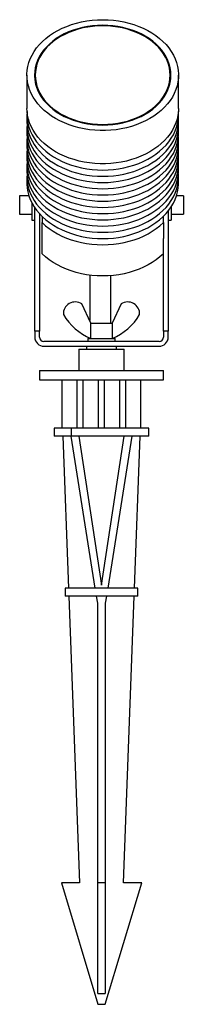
# Model space of a CAD drawing. Header units: millimetres. Extents: x 343 to 904, y 173 to 679.
# Tile 1 of 4: x 343 to 397, y 173 to 497. Entities that reach past the tile are written whole.
import ezdxf

# ---------------------------------------------------------------- set-up
doc = ezdxf.new("R2010")
doc.units = ezdxf.units.MM

msp = doc.modelspace()

# ---------------------------------------------------------------- linework, layer by layer
at = {"color": 7, "linetype": 'Continuous', "lineweight": 25}
for p, q in [((345.68, 478.42), (345.68, 467.48)), ((348.43, 478.42), (348.43, 477.74)), ((348.43, 477.6), (348.43, 477.26)), ((392.93, 477.74), (392.93, 478.42)), ((392.93, 477.26), (392.93, 477.6)), ((395.68, 467.48), (395.68, 478.42)), ((345.68, 465.43), (345.68, 463.38)), ((395.68, 463.38), (395.68, 465.43)), ((345.68, 461.33), (345.68, 459.28)), ((395.68, 459.28), (395.68, 461.33)), ((345.68, 457.23), (345.68, 455.18)), ((395.68, 455.18), (395.68, 457.23)), ((345.68, 453.13), (345.68, 451.08)), ((395.68, 451.08), (395.68, 453.13)), ((345.68, 449.03), (345.68, 446.97)), ((395.68, 446.97), (395.68, 449.03)), ((345.68, 444.92), (345.68, 442.87)), ((395.68, 442.87), (395.68, 444.92)), ((346.34, 438.69), (343.28, 438.69)), ((343.28, 438.69), (343.28, 432.69)), ((397.28, 438.69), (395.01, 438.69)), ((397.28, 438.69), (397.28, 432.69)), ((347.28, 436.45), (347.28, 430.69)), ((348.28, 394.18), (348.28, 434.77)), ((393.28, 435.07), (393.28, 430.69)), ((343.28, 432.69), (347.28, 432.69)), ((349.88, 432.75), (349.88, 394.18)), ((350.68, 431.93), (350.68, 429.87)), ((390.68, 429.87), (390.68, 431.93)), ((392.28, 433.69), (392.28, 394.18)), ((393.28, 432.69), (397.28, 432.69)), ((347.28, 430.69), (348.28, 430.69)), ((350.68, 419.62), (350.68, 429.87)), ((390.68, 429.87), (390.68, 424.62)), ((392.28, 430.69), (393.28, 430.69)), ((390.68, 394.18), (390.68, 424.62)), ((366.78, 396.78), (363.78, 403.11)), ((376.78, 403.11), (373.78, 396.78)), ((366.78, 391.78), (366.78, 396.78)), ((366.78, 396.78), (370.28, 396.78)), ((370.28, 396.78), (373.78, 396.78)), ((373.78, 396.78), (373.78, 391.78)), ((349.88, 394.18), (348.28, 394.18)), ((348.28, 394.18), (348.28, 392.18)), ((349.88, 392.18), (349.88, 394.18)), ((392.28, 394.18), (390.68, 394.18)), ((390.68, 394.18), (390.68, 392.18)), ((392.28, 392.18), (392.28, 394.18)), ((389.28, 390.78), (351.28, 390.78)), ((351.28, 389.18), (389.28, 389.18)), ((365.28, 389.18), (365.28, 388.18)), ((365.78, 391.78), (365.78, 390.78)), ((365.78, 391.78), (370.28, 391.78)), ((370.28, 391.78), (374.78, 391.78)), ((374.78, 390.78), (374.78, 391.78)), ((375.28, 388.18), (375.28, 389.18)), ((362.78, 388.18), (362.78, 381.18)), ((362.78, 388.18), (370.28, 388.18)), ((370.28, 388.18), (377.78, 388.18)), ((377.78, 381.18), (377.78, 388.18)), ((349.78, 381.18), (349.78, 378.18)), ((349.78, 381.18), (370.28, 381.18)), ((370.28, 381.18), (390.78, 381.18)), ((390.78, 378.18), (390.78, 381.18)), ((349.78, 378.18), (370.28, 378.18)), ((357.28, 362.18), (357.28, 378.18)), ((362.28, 362.18), (362.28, 378.18)), ((364.28, 362.18), (364.28, 378.18)), ((369.28, 362.18), (369.28, 378.18)), ((370.28, 378.18), (390.78, 378.18)), ((371.28, 362.18), (371.28, 378.18)), ((376.28, 362.18), (376.28, 378.18)), ((378.28, 362.18), (378.28, 378.18)), ((383.28, 362.18), (383.28, 378.18)), ((354.7, 362.18), (354.7, 359.58)), ((354.78, 362.18), (354.7, 362.18)), ((354.78, 359.58), (354.78, 362.18)), ((360.43, 362.18), (354.78, 362.18)), ((360.43, 359.58), (360.43, 362.18)), ((385.85, 362.18), (360.43, 362.18)), ((385.85, 359.58), (385.85, 362.18)), ((354.78, 359.58), (354.7, 359.58)), ((360.28, 359.58), (354.78, 359.58)), ((357.49, 359.58), (359.37, 309.58)), ((368.23, 309.58), (360.28, 359.58)), ((361.7, 359.58), (360.28, 359.58)), ((378.85, 359.58), (361.7, 359.58)), ((362.78, 359.58), (370.28, 310.58)), ((370.28, 310.58), (377.78, 359.58)), ((380.28, 359.58), (372.32, 309.58)), ((380.28, 359.58), (378.85, 359.58)), ((385.85, 359.58), (380.28, 359.58)), ((381.18, 309.58), (383.06, 359.58)), ((358.28, 309.58), (358.28, 306.88)), ((382.28, 309.58), (358.28, 309.58)), ((382.28, 306.88), (382.28, 309.58)), ((382.28, 306.88), (358.28, 306.88)), ((359.48, 306.88), (363.03, 212.58)), ((369.03, 304.58), (368.66, 306.88)), ((371.89, 306.88), (371.53, 304.58)), ((377.53, 212.58), (381.08, 306.88)), ((369.03, 212.58), (369.03, 304.58)), ((371.53, 304.58), (371.53, 212.58)), ((357.03, 212.58), (369.03, 172.58)), ((363.03, 212.58), (357.03, 212.58)), ((371.53, 212.58), (369.03, 212.58)), ((369.03, 176.12), (369.03, 212.58)), ((371.53, 212.58), (371.53, 176.12)), ((371.53, 172.58), (383.53, 212.58)), ((383.53, 212.58), (377.53, 212.58)), ((369.03, 176.12), (371.53, 176.12)), ((369.03, 172.58), (371.53, 172.58))]:
    msp.add_line(p, q, dxfattribs=at)
at = {"color": 7, "linetype": 'Continuous', "lineweight": 25, "flags": 128}
for points in [[(370.68, 496.67), (372.44, 496.62), (374.2, 496.49), (375.93, 496.26), (377.64, 495.94), (379.32, 495.54), (380.95, 495.05), (382.54, 494.48), (384.06, 493.83), (385.51, 493.11), (386.9, 492.31), (388.2, 491.44), (389.41, 490.5), (390.53, 489.51), (391.56, 488.46), (392.47, 487.36), (393.28, 486.21), (393.98, 485.03), (394.56, 483.81), (395.02, 482.57), (395.36, 481.31), (395.58, 480.03), (395.67, 478.74), (395.64, 477.46), (395.49, 476.17), (395.21, 474.9), (394.81, 473.65), (394.29, 472.42), (393.65, 471.22), (392.89, 470.05), (392.03, 468.93), (391.06, 467.85), (389.99, 466.83), (388.82, 465.87), (387.56, 464.96), (386.22, 464.13), (384.8, 463.36), (383.3, 462.67), (381.75, 462.06), (380.14, 461.53), (378.49, 461.09), (376.79, 460.73), (375.07, 460.46), (373.32, 460.28), (371.56, 460.19), (369.8, 460.19), (368.04, 460.28), (366.29, 460.46), (364.56, 460.73), (362.87, 461.09), (361.21, 461.53), (359.6, 462.06), (358.05, 462.67), (356.56, 463.36), (355.14, 464.13), (353.8, 464.96), (352.54, 465.87), (351.37, 466.83), (350.3, 467.85), (349.33, 468.93), (348.46, 470.05), (347.71, 471.22), (347.07, 472.42), (346.55, 473.65), (346.15, 474.9), (345.87, 476.17), (345.71, 477.46), (345.68, 478.74), (345.78, 480.03), (345.99, 481.31), (346.33, 482.57), (346.79, 483.81), (347.38, 485.03), (348.07, 486.21), (348.88, 487.36), (349.8, 488.46), (350.82, 489.51), (351.94, 490.5), (353.16, 491.44), (354.46, 492.31), (355.84, 493.11), (357.3, 493.83), (358.82, 494.48), (360.4, 495.05), (362.04, 495.54), (363.71, 495.94), (365.42, 496.26), (367.16, 496.49), (368.91, 496.62), (370.68, 496.67)], [(370.68, 462), (372.36, 462.05), (374.03, 462.18), (375.68, 462.41), (377.31, 462.73), (378.9, 463.14), (380.44, 463.63), (381.93, 464.2), (383.35, 464.85), (384.71, 465.58), (385.98, 466.38), (387.17, 467.25), (388.27, 468.18), (389.27, 469.17), (390.16, 470.21), (390.95, 471.3), (391.62, 472.42), (392.18, 473.58), (392.61, 474.77), (392.93, 475.97), (393.11, 477.19), (393.18, 478.42), (393.11, 479.65), (392.93, 480.87), (392.61, 482.08), (392.18, 483.26), (391.62, 484.42), (390.95, 485.55), (390.16, 486.63), (389.27, 487.67), (388.27, 488.66), (387.17, 489.59), (385.98, 490.46), (384.71, 491.26), (383.35, 491.99), (381.93, 492.64), (380.44, 493.22), (378.9, 493.71), (377.31, 494.11), (375.68, 494.43), (374.03, 494.66), (372.36, 494.8), (370.68, 494.84), (369, 494.8), (367.32, 494.66), (365.67, 494.43), (364.05, 494.11), (362.46, 493.71), (360.92, 493.22), (359.43, 492.64), (358, 491.99), (356.65, 491.26), (355.37, 490.46), (354.18, 489.59), (353.09, 488.66), (352.09, 487.67), (351.19, 486.63), (350.41, 485.55), (349.73, 484.42), (349.18, 483.26), (348.74, 482.08), (348.43, 480.87), (348.24, 479.65), (348.18, 478.42), (348.24, 477.19), (348.43, 475.97), (348.74, 474.77), (349.18, 473.58), (349.73, 472.42), (350.41, 471.3), (351.19, 470.21), (352.09, 469.17), (353.09, 468.18), (354.18, 467.25), (355.37, 466.38), (356.65, 465.58), (358, 464.85), (359.43, 464.2), (360.92, 463.63), (362.46, 463.14), (364.05, 462.73), (365.67, 462.41), (367.32, 462.18), (369, 462.05), (370.68, 462)], [(370.68, 462.18), (372.34, 462.23), (373.99, 462.36), (375.63, 462.59), (377.24, 462.9), (378.81, 463.31), (380.33, 463.79), (381.8, 464.36), (383.21, 465), (384.55, 465.73), (385.81, 466.52), (386.99, 467.38), (388.07, 468.3), (389.06, 469.27), (389.95, 470.3), (390.72, 471.38), (391.39, 472.49), (391.94, 473.64), (392.37, 474.81), (392.68, 476), (392.87, 477.21), (392.93, 478.42), (392.87, 479.64), (392.68, 480.84), (392.37, 482.04), (391.94, 483.21), (391.39, 484.35), (390.72, 485.47), (389.95, 486.54), (389.06, 487.57), (388.07, 488.55), (386.99, 489.47), (385.81, 490.33), (384.55, 491.12), (383.21, 491.84), (381.8, 492.49), (380.33, 493.05), (378.81, 493.54), (377.24, 493.94), (375.63, 494.25), (373.99, 494.48), (372.34, 494.62), (370.68, 494.66), (369.01, 494.62), (367.36, 494.48), (365.73, 494.25), (364.12, 493.94), (362.55, 493.54), (361.02, 493.05), (359.55, 492.49), (358.14, 491.84), (356.8, 491.12), (355.54, 490.33), (354.37, 489.47), (353.28, 488.55), (352.29, 487.57), (351.41, 486.54), (350.63, 485.47), (349.97, 484.35), (349.42, 483.21), (348.99, 482.04), (348.68, 480.84), (348.49, 479.64), (348.43, 478.42), (348.49, 477.21), (348.68, 476), (348.99, 474.81), (349.42, 473.64), (349.97, 472.49), (350.63, 471.38), (351.41, 470.3), (352.29, 469.27), (353.28, 468.3), (354.37, 467.38), (355.54, 466.52), (356.8, 465.73), (358.14, 465), (359.55, 464.36), (361.02, 463.79), (362.55, 463.31), (364.12, 462.9), (365.73, 462.59), (367.36, 462.36), (369.01, 462.23), (370.68, 462.18)], [(348.59, 475.28), (348.49, 476.05), (348.43, 477.26)], [(392.93, 477.26), (392.87, 476.05), (392.76, 475.28)], [(395.68, 467.48), (395.64, 466.52), (395.49, 465.24), (395.21, 463.96), (394.81, 462.71), (394.29, 461.48), (393.65, 460.28), (392.89, 459.11), (392.03, 457.99), (391.06, 456.92), (389.99, 455.89), (388.82, 454.93), (387.56, 454.03), (386.22, 453.19), (384.8, 452.43), (383.3, 451.74), (381.75, 451.13), (380.14, 450.6), (378.49, 450.15), (376.79, 449.79), (375.07, 449.52), (373.32, 449.34), (371.56, 449.25), (369.8, 449.25), (368.04, 449.34), (366.29, 449.52), (364.56, 449.79), (362.87, 450.15), (361.21, 450.6), (359.6, 451.13), (358.05, 451.74), (356.56, 452.43), (355.14, 453.19), (353.8, 454.03), (352.54, 454.93), (351.37, 455.89), (350.3, 456.92), (349.33, 457.99), (348.46, 459.11), (347.71, 460.28), (347.07, 461.48), (346.55, 462.71), (346.15, 463.96), (345.87, 465.24), (345.71, 466.52), (345.68, 467.48)], [(345.72, 466.46), (345.71, 466.4), (345.68, 465.11), (345.78, 463.82), (345.99, 462.55), (346.33, 461.28), (346.79, 460.04), (347.38, 458.82), (348.07, 457.64), (348.88, 456.5), (349.8, 455.4), (350.82, 454.35), (351.94, 453.35), (353.16, 452.42), (354.46, 451.55), (355.84, 450.75), (357.3, 450.02), (358.82, 449.37), (360.4, 448.8), (362.04, 448.31), (363.71, 447.91), (365.42, 447.59), (367.16, 447.37), (368.91, 447.23), (370.68, 447.19)], [(370.68, 447.19), (372.44, 447.23), (374.2, 447.37), (375.93, 447.59), (377.64, 447.91), (379.32, 448.31), (380.95, 448.8), (382.54, 449.37), (384.06, 450.02), (385.51, 450.75), (386.9, 451.55), (388.2, 452.42), (389.41, 453.35), (390.53, 454.35), (391.56, 455.4), (392.47, 456.5), (393.28, 457.64), (393.98, 458.82), (394.56, 460.04), (395.02, 461.28), (395.36, 462.55), (395.58, 463.82), (395.67, 465.11), (395.64, 466.4), (395.64, 466.46)], [(345.68, 463.38), (345.68, 463.06), (345.78, 461.77), (345.99, 460.5), (346.33, 459.23), (346.79, 457.99), (347.38, 456.77), (348.07, 455.59), (348.88, 454.45), (349.8, 453.35), (350.82, 452.3), (351.94, 451.3), (353.16, 450.37), (354.46, 449.5), (355.84, 448.7), (357.3, 447.97), (358.82, 447.32), (360.4, 446.75), (362.04, 446.26), (363.71, 445.86), (365.42, 445.54), (367.16, 445.32), (368.91, 445.18), (370.68, 445.14)], [(345.72, 462.36), (345.71, 462.3), (345.68, 461.01), (345.78, 459.72), (345.99, 458.44), (346.33, 457.18), (346.79, 455.94), (347.38, 454.72), (348.07, 453.54), (348.88, 452.39), (349.8, 451.29), (350.82, 450.25), (351.94, 449.25), (353.16, 448.32), (354.46, 447.45), (355.84, 446.65), (357.3, 445.92), (358.82, 445.27), (360.4, 444.7), (362.04, 444.21), (363.71, 443.81), (365.42, 443.49), (367.16, 443.27), (368.91, 443.13), (370.68, 443.09)], [(370.68, 445.14), (372.44, 445.18), (374.2, 445.32), (375.93, 445.54), (377.64, 445.86), (379.32, 446.26), (380.95, 446.75), (382.54, 447.32), (384.06, 447.97), (385.51, 448.7), (386.9, 449.5), (388.2, 450.37), (389.41, 451.3), (390.53, 452.3), (391.56, 453.35), (392.47, 454.45), (393.28, 455.59), (393.98, 456.77), (394.56, 457.99), (395.02, 459.23), (395.36, 460.5), (395.58, 461.77), (395.67, 463.06), (395.68, 463.38)], [(370.68, 443.09), (372.44, 443.13), (374.2, 443.27), (375.93, 443.49), (377.64, 443.81), (379.32, 444.21), (380.95, 444.7), (382.54, 445.27), (384.06, 445.92), (385.51, 446.65), (386.9, 447.45), (388.2, 448.32), (389.41, 449.25), (390.53, 450.25), (391.56, 451.29), (392.47, 452.39), (393.28, 453.54), (393.98, 454.72), (394.56, 455.94), (395.02, 457.18), (395.36, 458.44), (395.58, 459.72), (395.67, 461.01), (395.64, 462.3), (395.64, 462.36)], [(345.68, 459.28), (345.68, 458.96), (345.78, 457.67), (345.99, 456.39), (346.33, 455.13), (346.79, 453.89), (347.38, 452.67), (348.07, 451.49), (348.88, 450.34), (349.8, 449.24), (350.82, 448.19), (351.94, 447.2), (353.16, 446.27), (354.46, 445.4), (355.84, 444.6), (357.3, 443.87), (358.82, 443.22), (360.4, 442.65), (362.04, 442.16), (363.71, 441.76), (365.42, 441.44), (367.16, 441.22), (368.91, 441.08), (370.68, 441.03)], [(345.72, 458.25), (345.71, 458.19), (345.68, 456.91), (345.78, 455.62), (345.99, 454.34), (346.33, 453.08), (346.79, 451.84), (347.38, 450.62), (348.07, 449.44), (348.88, 448.29), (349.8, 447.19), (350.82, 446.14), (351.94, 445.15), (353.16, 444.21), (354.46, 443.34), (355.84, 442.54), (357.3, 441.82), (358.82, 441.17), (360.4, 440.6), (362.04, 440.11), (363.71, 439.71), (365.42, 439.39), (367.16, 439.17), (368.91, 439.03), (370.68, 438.98)], [(370.68, 441.03), (372.44, 441.08), (374.2, 441.22), (375.93, 441.44), (377.64, 441.76), (379.32, 442.16), (380.95, 442.65), (382.54, 443.22), (384.06, 443.87), (385.51, 444.6), (386.9, 445.4), (388.2, 446.27), (389.41, 447.2), (390.53, 448.19), (391.56, 449.24), (392.47, 450.34), (393.28, 451.49), (393.98, 452.67), (394.56, 453.89), (395.02, 455.13), (395.36, 456.39), (395.58, 457.67), (395.67, 458.96), (395.68, 459.28)], [(370.68, 438.98), (372.44, 439.03), (374.2, 439.17), (375.93, 439.39), (377.64, 439.71), (379.32, 440.11), (380.95, 440.6), (382.54, 441.17), (384.06, 441.82), (385.51, 442.54), (386.9, 443.34), (388.2, 444.21), (389.41, 445.15), (390.53, 446.14), (391.56, 447.19), (392.47, 448.29), (393.28, 449.44), (393.98, 450.62), (394.56, 451.84), (395.02, 453.08), (395.36, 454.34), (395.58, 455.62), (395.67, 456.91), (395.64, 458.19), (395.64, 458.25)], [(345.68, 455.18), (345.68, 454.86), (345.78, 453.57), (345.99, 452.29), (346.33, 451.03), (346.79, 449.79), (347.38, 448.57), (348.07, 447.39), (348.88, 446.24), (349.8, 445.14), (350.82, 444.09), (351.94, 443.1), (353.16, 442.16), (354.46, 441.29), (355.84, 440.49), (357.3, 439.77), (358.82, 439.12), (360.4, 438.55), (362.04, 438.06), (363.71, 437.66), (365.42, 437.34), (367.16, 437.11), (368.91, 436.98), (370.68, 436.93)], [(345.72, 454.15), (345.71, 454.09), (345.68, 452.81), (345.78, 451.52), (345.99, 450.24), (346.33, 448.98), (346.79, 447.73), (347.38, 446.52), (348.07, 445.34), (348.88, 444.19), (349.8, 443.09), (350.82, 442.04), (351.94, 441.05), (353.16, 440.11), (354.46, 439.24), (355.84, 438.44), (357.3, 437.72), (358.82, 437.06), (360.4, 436.49), (362.04, 436.01), (363.71, 435.6), (365.42, 435.29), (367.16, 435.06), (368.91, 434.93), (370.68, 434.88)], [(370.68, 436.93), (372.44, 436.98), (374.2, 437.11), (375.93, 437.34), (377.64, 437.66), (379.32, 438.06), (380.95, 438.55), (382.54, 439.12), (384.06, 439.77), (385.51, 440.49), (386.9, 441.29), (388.2, 442.16), (389.41, 443.1), (390.53, 444.09), (391.56, 445.14), (392.47, 446.24), (393.28, 447.39), (393.98, 448.57), (394.56, 449.79), (395.02, 451.03), (395.36, 452.29), (395.58, 453.57), (395.67, 454.86), (395.68, 455.18)], [(370.68, 434.88), (372.44, 434.93), (374.2, 435.06), (375.93, 435.29), (377.64, 435.6), (379.32, 436.01), (380.95, 436.49), (382.54, 437.06), (384.06, 437.72), (385.51, 438.44), (386.9, 439.24), (388.2, 440.11), (389.41, 441.05), (390.53, 442.04), (391.56, 443.09), (392.47, 444.19), (393.28, 445.34), (393.98, 446.52), (394.56, 447.73), (395.02, 448.98), (395.36, 450.24), (395.58, 451.52), (395.67, 452.81), (395.64, 454.09), (395.64, 454.15)], [(345.68, 451.08), (345.68, 450.75), (345.78, 449.47), (345.99, 448.19), (346.33, 446.93), (346.79, 445.68), (347.38, 444.47), (348.07, 443.28), (348.88, 442.14), (349.8, 441.04), (350.82, 439.99), (351.94, 439), (353.16, 438.06), (354.46, 437.19), (355.84, 436.39), (357.3, 435.66), (358.82, 435.01), (360.4, 434.44), (362.04, 433.96), (363.71, 433.55), (365.42, 433.24), (367.16, 433.01), (368.91, 432.88), (370.68, 432.83)], [(370.68, 432.83), (372.44, 432.88), (374.2, 433.01), (375.93, 433.24), (377.64, 433.55), (379.32, 433.96), (380.95, 434.44), (382.54, 435.01), (384.06, 435.66), (385.51, 436.39), (386.9, 437.19), (388.2, 438.06), (389.41, 439), (390.53, 439.99), (391.56, 441.04), (392.47, 442.14), (393.28, 443.28), (393.98, 444.47), (394.56, 445.68), (395.02, 446.93), (395.36, 448.19), (395.58, 449.47), (395.67, 450.75), (395.68, 451.08)], [(345.72, 450.05), (345.71, 449.99), (345.68, 448.7), (345.78, 447.42), (345.99, 446.14), (346.33, 444.88), (346.79, 443.63), (347.38, 442.42), (348.07, 441.23), (348.88, 440.09), (349.8, 438.99), (350.82, 437.94), (351.94, 436.94), (353.16, 436.01), (354.46, 435.14), (355.84, 434.34), (357.3, 433.61), (358.82, 432.96), (360.4, 432.39), (362.04, 431.9), (363.71, 431.5), (365.42, 431.19), (367.16, 430.96), (368.91, 430.83), (370.68, 430.78)], [(370.68, 430.78), (372.44, 430.83), (374.2, 430.96), (375.93, 431.19), (377.64, 431.5), (379.32, 431.9), (380.95, 432.39), (382.54, 432.96), (384.06, 433.61), (385.51, 434.34), (386.9, 435.14), (388.2, 436.01), (389.41, 436.94), (390.53, 437.94), (391.56, 438.99), (392.47, 440.09), (393.28, 441.23), (393.98, 442.42), (394.56, 443.63), (395.02, 444.88), (395.36, 446.14), (395.58, 447.42), (395.67, 448.7), (395.64, 449.99), (395.64, 450.05)], [(345.68, 446.97), (345.68, 446.65), (345.78, 445.37), (345.99, 444.09), (346.33, 442.82), (346.79, 441.58), (347.38, 440.37), (348.07, 439.18), (348.88, 438.04), (349.8, 436.94), (350.82, 435.89), (351.94, 434.89), (353.16, 433.96), (354.46, 433.09), (355.84, 432.29), (357.3, 431.56), (358.82, 430.91), (360.4, 430.34), (362.04, 429.85), (363.71, 429.45), (365.42, 429.14), (367.16, 428.91), (368.91, 428.77), (370.68, 428.73)], [(345.72, 445.95), (345.71, 445.89), (345.68, 444.6), (345.78, 443.32), (345.99, 442.04), (346.33, 440.77), (346.79, 439.53), (347.38, 438.31), (348.07, 437.13), (348.88, 435.99), (349.8, 434.89), (350.82, 433.84), (351.94, 432.84), (353.16, 431.91), (354.46, 431.04), (355.84, 430.24), (357.3, 429.51), (358.82, 428.86), (360.4, 428.29), (362.04, 427.8), (363.71, 427.4), (365.42, 427.09), (367.16, 426.86), (368.91, 426.72), (370.68, 426.68)], [(370.68, 428.73), (372.44, 428.77), (374.2, 428.91), (375.93, 429.14), (377.64, 429.45), (379.32, 429.85), (380.95, 430.34), (382.54, 430.91), (384.06, 431.56), (385.51, 432.29), (386.9, 433.09), (388.2, 433.96), (389.41, 434.89), (390.53, 435.89), (391.56, 436.94), (392.47, 438.04), (393.28, 439.18), (393.98, 440.37), (394.56, 441.58), (395.02, 442.82), (395.36, 444.09), (395.58, 445.37), (395.67, 446.65), (395.68, 446.97)], [(370.68, 426.68), (372.44, 426.72), (374.2, 426.86), (375.93, 427.09), (377.64, 427.4), (379.32, 427.8), (380.95, 428.29), (382.54, 428.86), (384.06, 429.51), (385.51, 430.24), (386.9, 431.04), (388.2, 431.91), (389.41, 432.84), (390.53, 433.84), (391.56, 434.89), (392.47, 435.99), (393.28, 437.13), (393.98, 438.31), (394.56, 439.53), (395.02, 440.77), (395.36, 442.04), (395.58, 443.32), (395.67, 444.6), (395.64, 445.89), (395.64, 445.95)], [(345.68, 442.87), (345.68, 442.55), (345.78, 441.26), (345.99, 439.99), (346.33, 438.72), (346.79, 437.48), (347.38, 436.26), (348.07, 435.08), (348.88, 433.94), (349.8, 432.84), (350.82, 431.79), (351.94, 430.79), (353.16, 429.86), (354.46, 428.99), (355.84, 428.19), (357.3, 427.46), (358.82, 426.81), (360.4, 426.24), (362.04, 425.75), (363.71, 425.35), (365.42, 425.03), (367.16, 424.81), (368.91, 424.67), (370.68, 424.63)], [(370.68, 424.63), (372.44, 424.67), (374.2, 424.81), (375.93, 425.03), (377.64, 425.35), (379.32, 425.75), (380.95, 426.24), (382.54, 426.81), (384.06, 427.46), (385.51, 428.19), (386.9, 428.99), (388.2, 429.86), (389.41, 430.79), (390.53, 431.79), (391.56, 432.84), (392.47, 433.94), (393.28, 435.08), (393.98, 436.26), (394.56, 437.48), (395.02, 438.72), (395.36, 439.99), (395.58, 441.26), (395.67, 442.55), (395.68, 442.87)], [(350.68, 429.87), (351.8, 428.86), (353.01, 427.91), (354.32, 427.02), (355.71, 426.21), (357.17, 425.47), (358.71, 424.8), (360.3, 424.22), (361.95, 423.72), (363.64, 423.31), (365.37, 422.99), (367.12, 422.76), (368.9, 422.62), (370.68, 422.58), (372.46, 422.62), (374.23, 422.76), (375.99, 422.99), (377.71, 423.31), (379.41, 423.72), (381.05, 424.22), (382.65, 424.8), (384.18, 425.47), (385.65, 426.21), (387.04, 427.02), (388.34, 427.91), (389.56, 428.86), (390.68, 429.87)], [(390.68, 419.62), (389.56, 418.61), (388.34, 417.66), (387.04, 416.77), (385.65, 415.95), (384.18, 415.21), (382.65, 414.55), (381.05, 413.97), (379.41, 413.47), (377.71, 413.06), (375.99, 412.74), (374.23, 412.51), (372.46, 412.37), (370.68, 412.32), (368.9, 412.37), (367.12, 412.51), (365.37, 412.74), (363.64, 413.06), (361.95, 413.47), (360.3, 413.97), (358.71, 414.55), (357.17, 415.21), (355.71, 415.95), (354.32, 416.77), (353.01, 417.66), (351.8, 418.61), (350.68, 419.62)]]:
    msp.add_lwpolyline(points, dxfattribs=at)
at = {"color": 7, "linetype": 'Continuous', "lineweight": 25}
for centre, radius, start, end in [((360.36, 476.35), 12.18, 168.1859, 175.0844), ((360.6, 477.77), 12.17, 180.131, 199.3593), ((360.44, 477.61), 12.01, 179.7119, 195.5593), ((380.75, 477.77), 12.17, 340.6407, 359.869), ((380.91, 477.61), 12.01, 344.4407, 0.2881), ((381, 476.35), 12.18, 4.9156, 11.8141), ((361.61, 399.84), 3.92, 56.4677, 183.0597), ((378.94, 399.84), 3.92, 356.9403, 123.5323), ((373.57, 408.81), 18.33, 210.0362, 248.256), ((366.99, 408.81), 18.33, 291.744, 329.9638), ((351.28, 392.18), 3, 180, 270), ((351.28, 392.18), 1.4, 180, 270), ((389.28, 392.18), 3, 270, 0), ((389.28, 392.18), 1.4, 270, 0)]:
    msp.add_arc(centre, radius, start, end, dxfattribs=at)
for points, knots in [([(366.38, 412.62), (366.38, 412.47), (366.38, 411.98), (366.38, 411.03), (366.38, 409.8), (366.38, 408.47), (366.38, 407.1), (366.38, 405.73), (366.38, 404.43), (366.38, 403.22), (366.38, 402.1), (366.38, 400.71), (366.38, 399.14), (366.38, 398.12), (366.38, 397.61)], [0, 0, 0, 0, 0.036624, 0.116341, 0.19587, 0.276004, 0.357406, 0.436631, 0.512771, 0.586175, 0.656985, 0.725336, 0.864382, 1, 1, 1, 1]), ([(373.38, 396.78), (373.38, 397.03), (373.38, 397.53), (373.38, 398.47), (373.38, 399.49), (373.38, 400.6), (373.38, 401.79), (373.38, 403.02), (373.38, 404.27), (373.38, 405.5), (373.38, 406.68), (373.38, 407.79), (373.38, 408.84), (373.38, 409.82), (373.38, 411.05), (373.38, 411.96), (373.38, 412.45), (373.38, 412.46)], [0, 0, 0, 0, 0.074537, 0.15291, 0.230266, 0.306597, 0.381936, 0.456351, 0.527841, 0.595028, 0.658456, 0.718645, 0.776047, 0.83139, 0.886603, 0.998334, 1, 1, 1, 1]), ([(366.38, 391.97), (366.38, 391.96), (366.38, 391.9), (366.38, 391.84), (366.38, 391.78)], [0, 0, 0, 0, 0.1217527, 1, 1, 1, 1])]:
    msp.add_open_spline(points, degree=3, knots=knots, dxfattribs=at)

doc.saveas('drawing.dxf')
